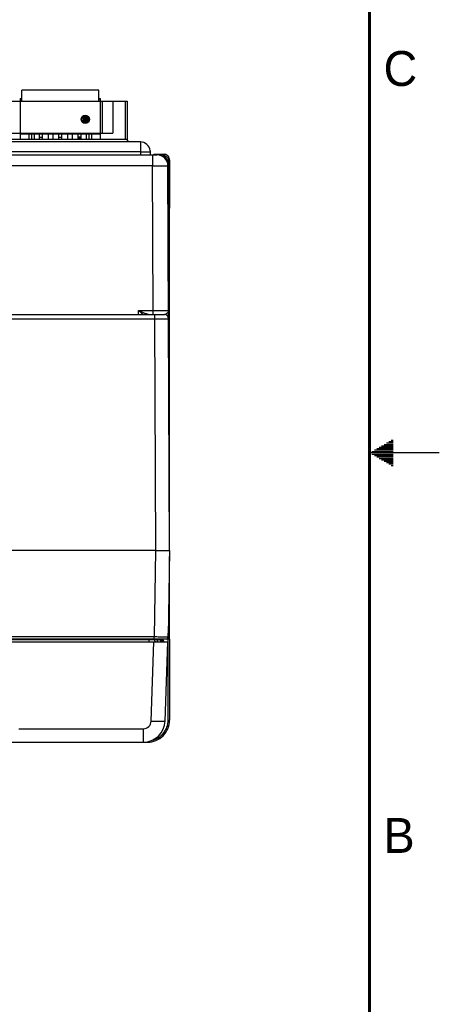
# Model space of a CAD drawing. Header units: inches. Extents: x 0 to 34, y 0 to 22.
# Tile 100 of 101: x 31 to 34, y 7.1 to 14.1. Entities that reach past the tile are written whole.
import ezdxf

# ---------------------------------------------------------------- set-up
doc = ezdxf.new("R2010")
doc.units = ezdxf.units.IN
doc.header["$LTSCALE"] = 1.87
doc.header["$MEASUREMENT"] = 0
doc.layers.get('0').update_dxf_attribs({"linetype": 'CONTINUOUS'})
doc.layers.add('02___PRT_ALL_AXES', color=7, linetype='CONTINUOUS')
doc.styles.add('TEXTSTYLE_2', font='txt')

msp = doc.modelspace()

# ---------------------------------------------------------------- linework, layer by layer
at = {"color": 7, "linetype": 'CONTINUOUS'}
for p, q in [((30.9973, 13.5372), (30.9973, 13.2459)), ((30.9973, 13.5372), (31.0092, 13.5372)), ((31.0092, 13.5175), (31.0092, 13.5963)), ((31.5603, 13.5963), (31.0092, 13.5963)), ((31.5603, 13.5175), (31.5603, 13.5963)), ((31.5603, 13.5372), (31.5721, 13.5372)), ((31.5721, 13.2459), (31.5721, 13.5372)), ((30.8064, 13.5175), (31.7631, 13.5175)), ((31.0092, 13.5293), (30.9973, 13.5293)), ((31.5721, 13.5293), (31.5603, 13.5293)), ((31.5852, 13.5175), (31.5852, 13.2892)), ((31.6607, 13.5175), (31.6607, 13.2892)), ((31.7513, 13.2459), (31.7513, 13.5175)), ((31.7631, 13.5175), (31.7631, 13.2257)), ((31.463, 13.3879), (31.463, 13.3958)), ((31.4642, 13.3879), (31.4642, 13.3801)), ((30.9088, 13.2892), (31.6607, 13.2892)), ((31.5721, 13.2813), (30.9973, 13.2813)), ((31.0623, 13.2459), (31.0623, 13.2813)), ((31.078, 13.2813), (31.078, 13.2459)), ((31.0812, 13.2459), (31.0812, 13.2813)), ((31.0969, 13.2813), (31.0969, 13.2459)), ((31.1363, 13.2459), (31.1363, 13.2813)), ((31.1363, 13.2596), (31.1576, 13.2596)), ((31.1551, 13.2696), (31.1551, 13.2596)), ((31.1576, 13.2696), (31.1551, 13.2696)), ((31.1576, 13.2459), (31.1576, 13.2813)), ((31.2001, 13.2459), (31.2001, 13.2813)), ((31.2316, 13.2813), (31.2316, 13.2459)), ((31.2741, 13.2459), (31.2741, 13.2813)), ((31.2741, 13.2596), (31.2954, 13.2596)), ((31.2954, 13.2459), (31.2954, 13.2813)), ((31.3379, 13.2459), (31.3379, 13.2813)), ((31.3694, 13.2813), (31.3694, 13.2459)), ((31.4119, 13.2459), (31.4119, 13.2813)), ((31.4332, 13.2596), (31.4119, 13.2596)), ((31.4332, 13.2459), (31.4332, 13.2813)), ((31.4725, 13.2459), (31.4725, 13.2813)), ((31.4883, 13.2813), (31.4883, 13.2459)), ((31.4914, 13.2459), (31.4914, 13.2813)), ((31.5072, 13.2813), (31.5072, 13.2459)), ((30.8064, 13.2459), (31.7631, 13.2459)), ((31.1026, 13.2262), (31.0535, 13.2262)), ((31.2404, 13.2262), (31.1913, 13.2262)), ((31.3782, 13.2262), (31.3291, 13.2262)), ((31.4332, 13.2496), (31.4119, 13.2496)), ((31.516, 13.2262), (31.4668, 13.2262)), ((29.1321, 13.1329), (31.9771, 13.1329)), ((31.9456, 13.1329), (31.9456, 13.0555)), ((31.9571, 13.1373), (31.9538, 13.1329)), ((31.9571, 13.1329), (31.9571, 13.1373)), ((31.9571, 13.1373), (32.0279, 13.1373)), ((31.9614, 13.133), (31.9571, 13.1373)), ((32.0229, 13.1275), (32.0279, 13.1275)), ((32.0279, 13.1373), (32.0279, 13.1275)), ((31.9456, 13.0555), (29.0177, 13.0555)), ((31.9502, 12.0187), (31.9456, 13.0555)), ((32.0529, 13.0798), (32.0515, 13.0798)), ((32.0679, 10.3002), (32.0559, 13.0545)), ((32.0574, 13.098), (32.0574, 12.7499)), ((32.0672, 13.098), (32.0574, 13.098)), ((32.0672, 13.098), (32.0672, 12.7508)), ((32.0574, 12.7499), (32.0673, 12.7508)), ((32.0576, 12.67), (32.0576, 12.75)), ((32.0671, 10.4747), (32.0671, 12.7508)), ((28.6361, 11.9892), (32.0307, 11.9892)), ((31.8449, 11.9892), (31.8454, 12.0187)), ((31.8454, 12.0187), (31.9502, 12.0187)), ((31.9502, 11.9892), (31.9502, 12.0187)), ((31.9607, 11.9892), (31.9607, 11.9597)), ((28.7061, 11.9597), (31.9607, 11.9597)), ((31.9607, 11.9597), (31.9679, 10.3002)), ((31.9679, 10.3002), (28.6989, 10.3002)), ((31.9679, 10.3002), (31.9571, 9.6808)), ((32.0679, 10.3002), (32.0571, 9.6808)), ((32.0671, 9.6653), (32.0671, 10.2566)), ((32.0421, 9.6661), (28.6247, 9.6661)), ((31.9571, 9.6808), (28.7097, 9.6808)), ((31.9191, 9.661), (28.7477, 9.661)), ((31.919, 9.6661), (31.9191, 9.661)), ((31.9191, 9.661), (31.9191, 9.6465)), ((31.9571, 9.6661), (31.9571, 9.6808)), ((31.9583, 9.6661), (31.9584, 9.661)), ((31.978, 9.6661), (31.9781, 9.661)), ((31.98, 9.661), (31.9781, 9.661)), ((31.9781, 9.661), (31.9781, 9.6465)), ((31.9799, 9.6661), (31.98, 9.661)), ((31.98, 9.661), (31.98, 9.6465)), ((31.9996, 9.6661), (31.9997, 9.661)), ((32.0154, 9.6594), (32.0134, 9.6661)), ((32.0161, 9.6612), (32.0154, 9.6594)), ((32.0471, 9.667), (32.0673, 9.6652)), ((32.0574, 9.085), (32.0574, 9.6661)), ((32.0576, 9.6661), (32.0576, 9.7078)), ((32.0672, 9.6652), (32.0672, 9.085)), ((28.6113, 9.6465), (32.0555, 9.6465)), ((31.9357, 9.0792), (31.9555, 9.6465)), ((32.0036, 9.6513), (32.0127, 9.6513)), ((32.013, 9.6517), (32.0127, 9.6513)), ((32.0127, 9.6513), (32.0127, 9.6465)), ((32.0231, 9.6517), (32.013, 9.6517)), ((32.013, 9.6517), (32.013, 9.6465)), ((32.0231, 9.6517), (32.0231, 9.6465)), ((32.0357, 9.0792), (32.0555, 9.6465)), ((32.0574, 9.085), (32.0672, 9.085)), ((30.9871, 9.0237), (31.8783, 9.0237)), ((31.8783, 9.0237), (31.8783, 8.9272)), ((29.6822, 8.9272), (31.8783, 8.9272)), ((31.8817, 8.9276), (31.9098, 8.9276)), ((31.9098, 8.9307), (31.9098, 8.9276))]:
    msp.add_line(p, q, dxfattribs=at)
at = {"color": 3, "linetype": 'CONTINUOUS'}
for p, q in [((31.8584, 13.2257), (31.8584, 13.1329)), ((31.8584, 13.1557), (31.8973, 13.1557)), ((31.8973, 13.1557), (31.8982, 13.1557)), ((31.8982, 13.1557), (31.928, 13.1557)), ((31.928, 13.1626), (31.928, 13.1557)), ((31.9284, 13.1557), (31.9284, 13.1329)), ((32.0529, 13.0798), (32.0529, 13.0752))]:
    msp.add_line(p, q, dxfattribs=at)
at = {"color": 2, "linetype": 'CONTINUOUS'}
for p, q in [((33.6213, 11.07), (33.6697, 11.07)), ((33.6386, 11.08), (33.6697, 11.08)), ((33.6559, 11.09), (33.6697, 11.09)), ((34, 11), (33.5, 11)), ((33.5173, 11.01), (33.6697, 11.01)), ((33.5347, 11.02), (33.6697, 11.02)), ((33.552, 11.03), (33.6697, 11.03)), ((33.5693, 11.04), (33.6697, 11.04)), ((33.5866, 11.05), (33.6697, 11.05)), ((33.6039, 11.06), (33.6697, 11.06)), ((33.5173, 10.99), (33.6697, 10.99)), ((33.5347, 10.98), (33.6697, 10.98)), ((33.552, 10.97), (33.6697, 10.97)), ((33.5693, 10.96), (33.6697, 10.96)), ((33.5866, 10.95), (33.6697, 10.95)), ((33.6039, 10.94), (33.6697, 10.94)), ((33.6213, 10.93), (33.6697, 10.93)), ((33.6386, 10.92), (33.6697, 10.92)), ((33.6559, 10.91), (33.6697, 10.91))]:
    msp.add_line(p, q, dxfattribs=at)
at = {"color": 7, "linetype": 'CONTINUOUS', "const_width": 0.02}
msp.add_lwpolyline([(33.5, 0.5), (33.5, 21.5)], dxfattribs=at)
at = {"color": 7, "linetype": 'CONTINUOUS'}
for radius in [0.0295, 0.0217]:
    msp.add_circle((31.4634, 13.3879), radius, dxfattribs=at)
for centre, radius, start, end in [((31.4634, 13.3938), 0.0138, 343.28453, 273.27583), ((31.4634, 13.3938), 0.00597, 25.44366, 266.21958), ((31.4634, 13.382), 0.0154, 30.73787, 69.44074), ((31.4634, 13.382), 0.0138, 163.28453, 91.63725), ((31.4634, 13.3938), 0.0154, 210.73787, 249.79478), ((31.4634, 13.382), 0.00591, 206.10388, 82.33774), ((31.5881, 13.1296), 0.21, 27.24943, 33.58491), ((31.9771, 13.0542), 0.0787, 0.25, 90), ((32.0278, 13.0977), 0.0396, 72.05276, 89.92726), ((32.0279, 13.098), 0.0394, 18.01715, 71.98667), ((32.0276, 13.0979), 0.0396, 0.07512, 17.94869), ((32.0307, 11.9592), 0.03, 0.24981, 90), ((31.9732, 9.6613), 0.0148, 180.99998, 240.33333), ((32.0145, 9.6613), 0.0148, 181.00006, 270.00357), ((31.993, 9.6513), 0.0197, 41.46026, 48.7936), ((31.993, 9.6519), 0.0199, 40.11747, 45.34817), ((31.993, 9.6513), 0.0198, 28.24961, 41.4301), ((31.9929, 9.6518), 0.02, 34.24993, 40.11377), ((31.9928, 9.6518), 0.0202, 28.48894, 34.24674), ((31.993, 9.6513), 0.0197, 14.31507, 28.20595), ((31.9927, 9.6517), 0.0203, 5.73367, 28.47919), ((31.9617, 9.629), 0.0657, 33.21874, 34.32557), ((32.0039, 9.6503), 0.0195, 40.33866, 49.04512), ((32.0421, 9.6811), 0.015, 270.0001, 359), ((31.993, 9.6513), 0.0198, 0.05407, 14.26284), ((31.9927, 9.6517), 0.0203, 359.9946, 5.74057), ((31.8783, 9.0812), 0.0575, 270.0005, 357.9995), ((31.8783, 9.0847), 0.1575, 270, 358), ((31.9106, 9.085), 0.1566, 359.58929, 359.99018)]:
    msp.add_arc(centre, radius, start, end, dxfattribs=at)
at = {"color": 3, "linetype": 'CONTINUOUS'}
for centre, radius, start, end in [((31.8584, 13.1557), 0.07, 5.66895, 90), ((31.9989, 13.0798), 0.054, 0, 100.32174)]:
    msp.add_arc(centre, radius, start, end, dxfattribs=at)
at = {"color": 7, "linetype": 'CONTINUOUS'}
msp.add_ellipse((31.9571, 13.1275), major_axis=(0, 0.00984), ratio=0.026186, start_param=-0.02618, end_param=0.034907, dxfattribs=at)
for points, knots in [([(32.0279, 13.1275), (32.0317, 13.1275), (32.0395, 13.1259), (32.0493, 13.1194), (32.0559, 13.1096), (32.0574, 13.1018), (32.0574, 13.098)], [0, 0, 0, 0, 0.25003, 0.500001, 0.749973, 1, 1, 1, 1]), ([(31.9456, 13.0555), (31.9528, 13.0556), (31.9669, 13.0556), (31.9873, 13.0556), (32.0034, 13.0555), (32.0153, 13.0555), (32.0233, 13.0554), (32.0306, 13.0553), (32.037, 13.0552), (32.0425, 13.0551), (32.0466, 13.055), (32.0493, 13.055), (32.051, 13.0549), (32.0525, 13.0548), (32.0537, 13.0548), (32.0546, 13.0547), (32.0553, 13.0547), (32.0557, 13.0546), (32.0558, 13.0546), (32.0559, 13.0545), (32.0559, 13.0545)], [0, 0, 0, 0, 0.19502, 0.382542, 0.555366, 0.634162, 0.706851, 0.772735, 0.831179, 0.881622, 0.923577, 0.941244, 0.956645, 0.969744, 0.980511, 0.98892, 0.994957, 0.998617, 0.999571, 1, 1, 1, 1]), ([(31.8454, 12.0187), (31.8527, 12.0155), (31.8671, 12.0092), (31.8851, 12.0016), (31.8993, 11.9962), (31.9094, 11.9928), (31.9191, 11.9902), (31.9254, 11.9892), (31.9284, 11.9892)], [0, 0, 0, 0, 0.269665, 0.533897, 0.661596, 0.784136, 0.898541, 1, 1, 1, 1]), ([(31.8454, 12.0187), (31.8511, 12.0136), (31.8624, 12.0036), (31.8738, 11.9938), (31.8796, 11.9891)], [0, 0, 0, 0, 0.508924, 1, 1, 1, 1]), ([(31.9502, 12.0187), (31.9573, 12.0187), (31.9714, 12.0187), (31.9918, 12.0187), (32.008, 12.0187), (32.0199, 12.0187), (32.0279, 12.0187), (32.0351, 12.0188), (32.0415, 12.0188), (32.0471, 12.0188), (32.0511, 12.0189), (32.0539, 12.0189), (32.0556, 12.0189), (32.057, 12.0189), (32.0582, 12.019), (32.059, 12.019), (32.0595, 12.019), (32.0598, 12.019), (32.0601, 12.019), (32.0602, 12.019), (32.0603, 12.0191), (32.0604, 12.0191), (32.0604, 12.0191)], [0, 0, 0, 0, 0.195103, 0.382703, 0.555589, 0.634409, 0.707116, 0.773013, 0.831464, 0.881907, 0.923857, 0.941518, 0.956911, 0.969999, 0.980751, 0.989142, 0.992445, 0.995152, 0.997259, 0.998767, 0.999678, 1, 1, 1, 1]), ([(32.0541, 12.0041), (32.0526, 12.0023), (32.0492, 11.9988), (32.0434, 11.9943), (32.0373, 11.9906), (32.0328, 11.9892), (32.0307, 11.9892)], [0, 0, 0, 0, 0.251356, 0.514849, 0.771604, 1, 1, 1, 1]), ([(32.0604, 12.0191), (32.0604, 12.0178), (32.0601, 12.0152), (32.0584, 12.01), (32.056, 12.0064), (32.0541, 12.0041)], [0, 0, 0, 0, 0.229972, 0.469459, 1, 1, 1, 1]), ([(31.9607, 11.9597), (31.9672, 11.9597), (31.9799, 11.9597), (31.9984, 11.9597), (32.0131, 11.9597), (32.0239, 11.9597), (32.0311, 11.9597), (32.0377, 11.9596), (32.0435, 11.9596), (32.0486, 11.9596), (32.0522, 11.9595), (32.0547, 11.9595), (32.0563, 11.9595), (32.0576, 11.9595), (32.0587, 11.9594), (32.0595, 11.9594), (32.06, 11.9594), (32.0604, 11.9594), (32.0605, 11.9594), (32.0606, 11.9593), (32.0607, 11.9593), (32.0607, 11.9593)], [0, 0, 0, 0, 0.195085, 0.382668, 0.555546, 0.634364, 0.707072, 0.77297, 0.831424, 0.881872, 0.923827, 0.941491, 0.956887, 0.969978, 0.980734, 0.989128, 0.99514, 0.997249, 0.998759, 0.999672, 1, 1, 1, 1]), ([(31.9679, 10.3002), (31.9744, 10.3002), (31.9872, 10.3001), (32.0057, 10.3001), (32.0227, 10.3), (32.0377, 10.3), (32.0486, 10.3), (32.0558, 10.3), (32.06, 10.3), (32.0633, 10.3), (32.0655, 10.3), (32.0667, 10.3001), (32.0674, 10.3001), (32.0677, 10.3002), (32.0679, 10.3002)], [0, 0, 0, 0, 0.195091, 0.382685, 0.555569, 0.707095, 0.83144, 0.88188, 0.923826, 0.956875, 0.980712, 0.989101, 0.995116, 1, 1, 1, 1]), ([(31.9584, 9.661), (31.9584, 9.6609), (31.958, 9.661), (31.9576, 9.6609), (31.9566, 9.661), (31.9547, 9.6609), (31.9514, 9.6609), (31.9465, 9.6609), (31.9407, 9.6609), (31.9314, 9.6609), (31.9241, 9.661), (31.9191, 9.661)], [0, 0, 0, 0, 0.00486, 0.019259, 0.043071, 0.076128, 0.168509, 0.292894, 0.444387, 0.617249, 1, 1, 1, 1]), ([(32.0571, 9.6808), (32.0571, 9.6808), (32.057, 9.6808), (32.0569, 9.6808), (32.0568, 9.6808), (32.0566, 9.6808), (32.0563, 9.6808), (32.0558, 9.6808), (32.0551, 9.6808), (32.054, 9.6808), (32.0527, 9.6807), (32.0512, 9.6807), (32.0487, 9.6807), (32.045, 9.6807), (32.04, 9.6807), (32.0341, 9.6807), (32.0276, 9.6807), (32.0203, 9.6807), (32.0095, 9.6807), (31.9949, 9.6807), (31.9764, 9.6808), (31.9636, 9.6808), (31.9571, 9.6808)], [0, 0, 0, 0, 0.000309, 0.001215, 0.002722, 0.004828, 0.007534, 0.010838, 0.01923, 0.029984, 0.043074, 0.058469, 0.076133, 0.11809, 0.168539, 0.226997, 0.292899, 0.365612, 0.444434, 0.61732, 0.80491, 1, 1, 1, 1]), ([(31.9781, 9.661), (31.9756, 9.661), (31.972, 9.6609), (31.9673, 9.6609), (31.9644, 9.6609), (31.962, 9.6609), (31.9601, 9.6608), (31.9592, 9.6611), (31.9584, 9.6609), (31.9584, 9.661)], [0, 0, 0, 0, 0.382182, 0.554959, 0.706486, 0.83093, 0.923474, 0.980539, 1, 1, 1, 1]), ([(31.9997, 9.661), (31.9997, 9.6609), (31.9989, 9.6611), (31.9981, 9.6608), (31.9961, 9.6609), (31.9938, 9.6609), (31.9908, 9.6609), (31.9862, 9.6609), (31.9825, 9.661), (31.98, 9.661)], [0, 0, 0, 0, 0.019361, 0.07619, 0.168652, 0.292912, 0.444372, 0.61733, 1, 1, 1, 1]), ([(31.9098, 8.9276), (31.9302, 8.9276), (31.9714, 8.9357), (32.0236, 8.9704), (32.0587, 9.0223), (32.0671, 9.0635), (32.0672, 9.0839)], [0, 0, 0, 0, 0.250006, 0.499996, 0.749987, 1, 1, 1, 1]), ([(31.9357, 9.0792), (31.9422, 9.079), (31.955, 9.0786), (31.9735, 9.0781), (31.9905, 9.0778), (32.0055, 9.0777), (32.0163, 9.0778), (32.0236, 9.0779), (32.0278, 9.0781), (32.031, 9.0783), (32.0335, 9.0785), (32.0348, 9.0788), (32.0357, 9.079), (32.0357, 9.0792)], [0, 0, 0, 0, 0.194548, 0.38196, 0.554451, 0.705642, 0.829839, 0.880232, 0.922205, 0.955346, 0.979338, 0.994097, 1, 1, 1, 1]), ([(31.942, 8.941), (31.9581, 8.9446), (31.9894, 8.9574), (32.0272, 8.9909), (32.0517, 9.0351), (32.0574, 9.0684), (32.0574, 9.085)], [0, 0, 0, 0, 0.249999, 0.5, 0.749989, 1, 1, 1, 1])]:
    msp.add_open_spline(points, degree=3, knots=knots, dxfattribs=at)
for points in [[(32.0154, 9.6594), (32.0138, 9.6621), (32.0113, 9.6644), (32.0087, 9.6661)], [(32.0167, 9.665), (32.0168, 9.6637), (32.0165, 9.6624), (32.0161, 9.6612)], [(32.0188, 9.6629), (32.0214, 9.6599), (32.0231, 9.6557), (32.0231, 9.6517)]]:
    msp.add_open_spline(points, degree=3, dxfattribs=at)
at = {"layer": '02___PRT_ALL_AXES', "color": 3, "linetype": 'CONTINUOUS'}
for p, q in [((31.8584, 13.2257), (29.1294, 13.2257)), ((31.8584, 13.1557), (29.1334, 13.1557))]:
    msp.add_line(p, q, dxfattribs=at)

# ---------------------------------------------------------------- texts
at = {"color": 2, "linetype": 'CONTINUOUS', "char_height": 0.25, "width": 0.25, "attachment_point": 1, "line_spacing_factor": 0.9, "style": 'TEXTSTYLE_2'}
for s, insert in [('C', (33.6004, 13.8767)), ('B', (33.6006, 8.3845))]:
    msp.add_mtext(s, dxfattribs=dict(at, insert=insert))

doc.saveas('drawing.dxf')
